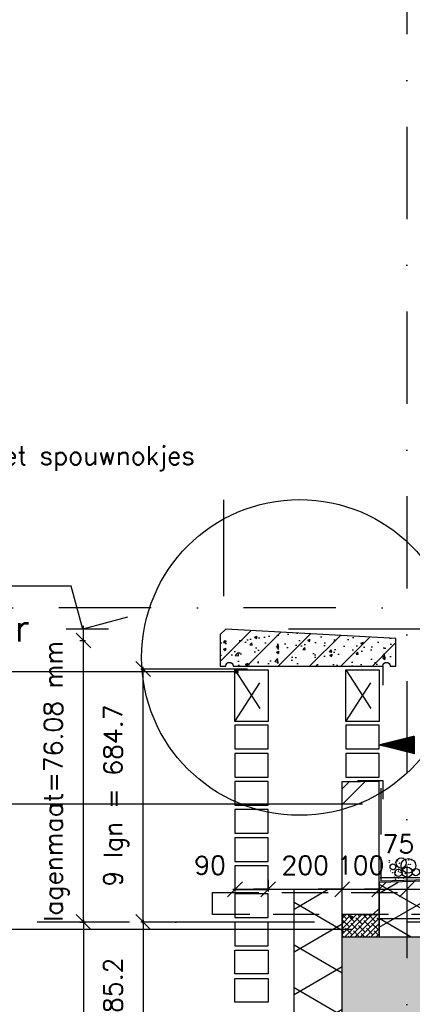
# Model space of a CAD drawing. Extents: x 0 to 316966, y 0 to 192112.
# Tile 6 of 54: x 156092 to 157154, y 95573 to 98238. Entities that reach past the tile are written whole.
import ezdxf

# ---------------------------------------------------------------- set-up
doc = ezdxf.new("R2010")
doc.units = 0
doc.header["$LTSCALE"] = 20
doc.header["$MEASUREMENT"] = 0
doc.header["$PDSIZE"] = -1
for name, pattern in [('DASHDOT', [25, 12.5, -6.25, 0, -6.25]), ('DD1', [2.66667, 1.66667, -0.5, 0, -0.5]), ('HIDDEN', [9.375, 6.25, -3.125])]:
    doc.linetypes.add(name, pattern=pattern)
doc.layers.get('0').update_dxf_attribs({"linetype": 'CONTINUOUS'})
doc.layers.get('DEFPOINTS').update_dxf_attribs({"linetype": 'CONTINUOUS'})
for name, color, linetype in [('_DETAILNUMMERS', 4, 'CONTINUOUS'), ('A--A21--_F-23-', 9, 'CONTINUOUS'), ('A--A21--_F123-', 9, 'CONTINUOUS'), ('A--A23--_F--3-', 9, 'CONTINUOUS'), ('A--A26--_F--3-', 9, 'CONTINUOUS'), ('A--L13D3_VLOEREN', 3, 'CONTINUOUS'), ('A--L13DC4_VLOEREN', 4, 'HIDDEN'), ('A--L21--', 3, 'CONTINUOUS'), ('A--L21--_F--3-', 7, 'CONTINUOUS'), ('A--L21--_F-23-', 4, 'CONTINUOUS'), ('A--L21D1_BUITENWAND', 1, 'CONTINUOUS'), ('A--L21D4_BUITENWAND', 4, 'CONTINUOUS'), ('A--L21DC1_BUITENWAND', 1, 'HIDDEN'), ('A--L26--_F--3-', 7, 'CONTINUOUS'), ('A--M$1A-_F123-', 1, 'CONTINUOUS'), ('A--M01A1_MAATVOERING', 1, 'CONTINUOUS'), ('A--M01B1_HOOGTE_MAATV', 1, 'CONTINUOUS'), ('A--T$1A-_F123_20', 1, 'CONTINUOUS'), ('A--T01A-25_TEKST', 2, 'CONTINUOUS'), ('A--T01B2_HOOGTE_MAATV', 2, 'CONTINUOUS'), ('A--T01B3_HOOGTE_MAATV', 3, 'CONTINUOUS'), ('STRAMIEN', 8, 'DD1')]:
    doc.layers.add(name, color=color, linetype=linetype)
doc.styles.add('HIEMSTRA', font='romans.shx')
doc.styles.add('HOOGTEXT', font='ROMANS.shx', dxfattribs={"height": 2.5})
doc.dimstyles.get("Standard").update_dxf_attribs({"dimscale": 40, "dimtxt": 2.5, "dimasz": 2, "dimexe": 0.3, "dimexo": 0.3, "dimgap": 2, "dimtad": 1, "dimdec": 0, "dimzin": 0, "dimdsep": 46, "dimtxsty": 'HIEMSTRA', "dimblk1": 'OBLIQUE', "dimblk2": 'OBLIQUE', "dimsah": 1, "dimcen": 0.09, "dimdle": 0.3, "dimclrd": 1, "dimclre": 1, "dimclrt": 3, "dimadec": 0, "dimazin": 0, "dimtfac": 1, "dimtdec": 4, "dimtix": 1, "dimtmove": 2, "dimatfit": 3, "dimldrblk": 'OBLIQUE', "dimfxl": 0, "dimtvp": 625, "dimtolj": 1, "dimtzin": 0, "dimarcsym": 0})

# ---------------------------------------------------------------- blocks, each defined once
blk = doc.blocks.new('_OBLIQUE')
at = {"color": 0, "linetype": 'ByBlock'}
blk.add_line((-0.5, -0.5), (0.5, 0.5), dxfattribs=at)
blk = doc.blocks.new('*D70')
at = {"color": 1, "linetype": 'ByBlock'}
for p, q in [((156764.3, 95884.5), (156724.3, 95884.5)), ((156764.3, 95884.5), (156964.3, 95884.5)), ((156964.3, 95884.5), (157004.3, 95884.5))]:
    blk.add_line(p, q, dxfattribs=at)
at = {"layer": 'DEFPOINTS', "color": 0, "linetype": 'ByBlock'}
for p in [(156764.3, 95884.5), (156964.3, 95884.5), (156964.3, 95884.5)]:
    blk.add_point(p, dxfattribs=at)
at = {"color": 1, "linetype": 'ByBlock', "xscale": 40, "yscale": 40, "zscale": 40}
blk.add_blockref('_OBLIQUE', (156764.3, 95884.5), dxfattribs=at)
at = {"color": 1, "linetype": 'ByBlock', "xscale": 40, "yscale": 40, "zscale": 40, "rotation": 180}
blk.add_blockref('_OBLIQUE', (156964.3, 95884.5), dxfattribs=at)
at = {"color": 2, "linetype": 'ByBlock', "insert": (156864.3, 95949.5), "char_height": 50, "attachment_point": 5, "style": 'HIEMSTRA'}
blk.add_mtext('\\A1;200', dxfattribs=at)
blk = doc.blocks.new('*D71')
at = {"color": 1, "linetype": 'ByBlock'}
for p, q in [((156964.3, 95884.5), (156924.3, 95884.5)), ((156964.3, 95884.5), (157064.3, 95884.5)), ((157064.3, 95884.5), (157104.3, 95884.5))]:
    blk.add_line(p, q, dxfattribs=at)
at = {"layer": 'DEFPOINTS', "color": 0, "linetype": 'ByBlock'}
for p in [(156964.3, 95884.5), (157064.3, 95884.5), (157064.3, 95884.5)]:
    blk.add_point(p, dxfattribs=at)
at = {"color": 1, "linetype": 'ByBlock', "xscale": 40, "yscale": 40, "zscale": 40}
blk.add_blockref('_OBLIQUE', (156964.3, 95884.5), dxfattribs=at)
at = {"color": 1, "linetype": 'ByBlock', "xscale": 40, "yscale": 40, "zscale": 40, "rotation": 180}
blk.add_blockref('_OBLIQUE', (157064.3, 95884.5), dxfattribs=at)
at = {"color": 2, "linetype": 'ByBlock', "insert": (157014.3, 95949.5), "char_height": 50, "attachment_point": 5, "style": 'HIEMSTRA'}
blk.add_mtext('\\A1;100', dxfattribs=at)
blk = doc.blocks.new('*D72')
at = {"layer": 'A--M$1A-_F123-', "color": 1, "lineweight": -2}
for p, q in [((157064.3, 95884.5), (157024.3, 95884.5)), ((157064.3, 95884.5), (157139.3, 95884.5)), ((157139.3, 95884.5), (157179.3, 95884.5))]:
    blk.add_line(p, q, dxfattribs=at)
at = {"layer": 'DEFPOINTS', "color": 0}
for p in [(157064.3, 95884.5), (157139.3, 95884.5), (157139.3, 95884.5)]:
    blk.add_point(p, dxfattribs=at)
at = {"layer": 'A--M$1A-_F123-', "color": 1, "lineweight": -2, "xscale": 40, "yscale": 40, "zscale": 40}
blk.add_blockref('_OBLIQUE', (157064.3, 95884.5), dxfattribs=at)
at = {"layer": 'A--M$1A-_F123-', "color": 1, "lineweight": -2, "xscale": 40, "yscale": 40, "zscale": 40, "rotation": 180}
blk.add_blockref('_OBLIQUE', (157139.3, 95884.5), dxfattribs=at)
at = {"layer": 'A--M$1A-_F123-', "color": 2, "insert": (157116.3, 96007.3), "char_height": 50, "attachment_point": 5, "style": 'HIEMSTRA'}
blk.add_mtext('\\A1;75', dxfattribs=at)
blk = doc.blocks.new('*U513')
at = {"layer": 'A--A21--_F123-', "linetype": 'Continuous'}
h = blk.add_hatch(dxfattribs=at)
h.set_pattern_fill('ALFABKST', color=256, scale=212, style=0)
h.set_pattern_definition([(45, (-157014.24, -95709.9), (-212.00007, 212.00007), []), (45, (-156971.84, -95709.9), (-212.00007, 212.00007), [])])
h.paths.add_polyline_path([(0, 0), (-50, 0), (-50, 360.4), (0, 360.4), (50, 360.4), (50, 0)])
at = {"layer": 'A--L21--_F--3-', "color": 4, "linetype": 'Continuous'}
for points in [[(0, 0), (-50, 0), (-50, 360.4), (0, 360.4)], [(0, 0), (50, 0), (50, 360.4), (0, 360.4)]]:
    blk.add_lwpolyline(points, dxfattribs=at)
blk = doc.blocks.new('*U508')
at = {"layer": 'A--A21--_F-23-', "linetype": 'Continuous'}
h = blk.add_hatch(dxfattribs=at)
h.set_pattern_fill('ALFAISO', color=256, scale=100, angle=90, style=0)
h.set_pattern_definition([(150, (50, 3e-13), (-50, -86.6025), []), (210, (50, 3e-13), (50, -86.6025), [])])
h.paths.add_polyline_path([(0, 0), (-65, 0), (-65, 4433.6), (0, 4433.6), (65, 4433.6), (65, 0)])
at = {"layer": 'A--L21--_F--3-', "color": 3, "linetype": 'Continuous'}
for points in [[(0, 0), (-65, 0), (-65, 4433.6), (0, 4433.6)], [(0, 0), (65, 0), (65, 4433.6), (0, 4433.6)]]:
    blk.add_lwpolyline(points, dxfattribs=at)
blk = doc.blocks.new('HOOGTEP')
at = {"layer": 'A--M01A1_MAATVOERING'}
for p, q in [((0, 0), (0.624, 2.33)), ((0.624, 2.33), (8.794, 2.33)), ((-2.415, 0.647), (0, 0))]:
    blk.add_line(p, q, dxfattribs=at)
at = {"layer": 'A--M01B1_HOOGTE_MAATV'}
blk.add_line((-1.379, 0), (0.911, 0), dxfattribs=at)
at = {"layer": 'A--T01B2_HOOGTE_MAATV', "style": 'HOOGTEXT', "flags": 4}
blk.add_attdef('TEKST', (1.84, -0.671), '', height=1.5, dxfattribs=at)
at = {"layer": 'A--T01B3_HOOGTE_MAATV', "style": 'HOOGTEXT', "flags": 4}
blk.add_attdef('HOOGTE', (1.673, 3.819), '', height=1.75, dxfattribs=at)
blk = doc.blocks.new('*D164')
at = {"color": 1, "linetype": 'ByBlock'}
for p, q in [((146882.9, 95884.5), (146842.9, 95884.5)), ((146882.9, 95884.5), (147082.9, 95884.5)), ((147082.9, 95884.5), (147122.9, 95884.5))]:
    blk.add_line(p, q, dxfattribs=at)
at = {"layer": 'DEFPOINTS', "color": 0, "linetype": 'ByBlock'}
for p in [(146882.9, 95884.5), (147082.9, 95884.5), (147082.9, 95884.5)]:
    blk.add_point(p, dxfattribs=at)
at = {"color": 1, "linetype": 'ByBlock', "xscale": 40, "yscale": 40, "zscale": 40}
blk.add_blockref('_OBLIQUE', (146882.9, 95884.5), dxfattribs=at)
at = {"color": 1, "linetype": 'ByBlock', "xscale": 40, "yscale": 40, "zscale": 40, "rotation": 180}
blk.add_blockref('_OBLIQUE', (147082.9, 95884.5), dxfattribs=at)
at = {"color": 2, "linetype": 'ByBlock', "insert": (146982.9, 95949.5), "char_height": 50, "attachment_point": 5, "style": 'HIEMSTRA'}
blk.add_mtext('\\A1;200', dxfattribs=at)
blk = doc.blocks.new('*D221')
at = {"color": 1, "linetype": 'ByBlock'}
for p, q in [((146792.9, 95910), (146792.9, 95878.5)), ((146882.9, 95910), (146882.9, 95878.5)), ((146786.9, 95884.5), (146882.9, 95884.5))]:
    blk.add_line(p, q, dxfattribs=at)
at = {"layer": 'DEFPOINTS', "color": 0, "linetype": 'ByBlock'}
for p in [(146792.9, 95916), (146882.9, 95916), (146882.9, 95884.5)]:
    blk.add_point(p, dxfattribs=at)
at = {"color": 1, "linetype": 'ByBlock', "xscale": 40, "yscale": 40, "zscale": 40, "rotation": 180}
blk.add_blockref('_OBLIQUE', (146792.9, 95884.5), dxfattribs=at)
at = {"color": 1, "linetype": 'ByBlock', "xscale": 40, "yscale": 40, "zscale": 40}
blk.add_blockref('_OBLIQUE', (146882.9, 95884.5), dxfattribs=at)
at = {"color": 3, "linetype": 'ByBlock', "insert": (146725.7, 95949.5), "char_height": 50, "attachment_point": 5, "style": 'HIEMSTRA'}
blk.add_mtext('\\A1;90', dxfattribs=at)
blk = doc.blocks.new('*D229')
at = {"color": 1, "linetype": 'ByBlock'}
for p, q in [((146544.6, 95801.9), (146544.6, 95104.4)), ((146791.9, 95795.9), (146538.6, 95795.9)), ((146826.6, 95110.4), (146538.6, 95110.4))]:
    blk.add_line(p, q, dxfattribs=at)
at = {"layer": 'DEFPOINTS', "color": 0, "linetype": 'ByBlock'}
for p in [(146797.9, 95795.9, 0), (146544.6, 95110.4), (146832.6, 95110.4)]:
    blk.add_point(p, dxfattribs=at)
at = {"color": 1, "linetype": 'ByBlock', "xscale": 40, "yscale": 40, "zscale": 40}
for p, rotation in [((146544.6, 95795.9), 90), ((146544.6, 95110.4), 270)]:
    blk.add_blockref('_OBLIQUE', p, dxfattribs=dict(at, rotation=rotation))
at = {"color": 3, "linetype": 'ByBlock', "insert": (146471.3, 95453.2), "char_height": 50, "attachment_point": 5, "rotation": 90, "style": 'HIEMSTRA'}
blk.add_mtext('\\A1;9 lgn = 685.2', dxfattribs=at)
blk = doc.blocks.new('*D230')
at = {"color": 1, "linetype": 'ByBlock'}
for p, q in [((146826.6, 96480.6), (146538.6, 96480.6)), ((146544.6, 95789.9), (146544.6, 96486.6)), ((146791.9, 95795.9), (146538.6, 95795.9))]:
    blk.add_line(p, q, dxfattribs=at)
at = {"layer": 'DEFPOINTS', "color": 0, "linetype": 'ByBlock'}
for p in [(146544.6, 96480.6), (146832.6, 96480.6, 0), (146797.9, 95795.9, 0)]:
    blk.add_point(p, dxfattribs=at)
at = {"color": 1, "linetype": 'ByBlock', "xscale": 40, "yscale": 40, "zscale": 40}
for p, rotation in [((146544.6, 96480.6), 90), ((146544.6, 95795.9), 270)]:
    blk.add_blockref('_OBLIQUE', p, dxfattribs=dict(at, rotation=rotation))
at = {"color": 3, "linetype": 'ByBlock', "insert": (146471.3, 96138.3), "char_height": 50, "attachment_point": 5, "rotation": 90, "style": 'HIEMSTRA'}
blk.add_mtext('\\A1;9 lgn = 684.7', dxfattribs=at)
blk = doc.blocks.new('*D231')
at = {"color": 1, "linetype": 'ByBlock'}
for p, q in [((146383, 96557.9), (146383, 96597.9)), ((146372.8, 96557.9), (146389, 96557.9)), ((146383, 95795.9), (146383, 96557.9)), ((146372.8, 95795.9), (146389, 95795.9)), ((146383, 95795.9), (146383, 95755.9))]:
    blk.add_line(p, q, dxfattribs=at)
at = {"layer": 'DEFPOINTS', "color": 0, "linetype": 'ByBlock'}
for p in [(146366.8, 96557.9, 0), (146383, 96557.9, 0), (146366.8, 95795.9)]:
    blk.add_point(p, dxfattribs=at)
at = {"color": 1, "linetype": 'ByBlock', "xscale": 40, "yscale": 40, "zscale": 40}
for p, rotation in [((146383, 96557.9), 270), ((146383, 95795.9), 90)]:
    blk.add_blockref('_OBLIQUE', p, dxfattribs=dict(at, rotation=rotation))
at = {"color": 3, "linetype": 'ByBlock', "insert": (146309.7, 96176.9), "char_height": 50, "attachment_point": 5, "rotation": 90, "style": 'HIEMSTRA'}
blk.add_mtext('\\A1;lagenmaat=76.08 mm', dxfattribs=at)
blk = doc.blocks.new('*D232')
at = {"color": 1, "linetype": 'ByBlock'}
for p, q in [((146383, 95801.9), (146383, 92211.5)), ((146377, 92217.5), (146377, 92217.5))]:
    blk.add_line(p, q, dxfattribs=at)
at = {"layer": 'DEFPOINTS', "color": 0, "linetype": 'ByBlock'}
for p in [(146383, 95795.9, 0), (146383, 92217.5), (146383, 92217.5, 0)]:
    blk.add_point(p, dxfattribs=at)
at = {"color": 1, "linetype": 'ByBlock', "xscale": 40, "yscale": 40, "zscale": 40}
for p, rotation in [((146383, 95795.9), 90), ((146383, 92217.5), 270)]:
    blk.add_blockref('_OBLIQUE', p, dxfattribs=dict(at, rotation=rotation))
at = {"color": 3, "linetype": 'ByBlock', "insert": (146309.5, 94006.7), "char_height": 50, "attachment_point": 5, "rotation": 90, "style": 'HIEMSTRA'}
blk.add_mtext('\\A1;\\fRomanS|b0|i0|c0|p0;lagenmaat=76.13 mm', dxfattribs=at)
blk = doc.blocks.new('*D275')
at = {"layer": 'A--M$1A-_F123-', "color": 1}
blk.add_arc((166910.9, 95796.3), 293.9, 0, 82, dxfattribs=at)
at = {"layer": 'DEFPOINTS', "color": 0}
for p in [(167016.7, 96549.1), (167080.9, 96036.1), (151814.6, 95796.3), (185768.1, 95796.3), (166895.5, 95686.7)]:
    blk.add_point(p, dxfattribs=at)
at = {"layer": 'A--M$1A-_F123-', "color": 1, "xscale": 40, "yscale": 40, "zscale": 40}
for p, rotation in [((166951.8, 96087.4), 172.0000039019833), ((167204.8, 95796.3), 270)]:
    blk.add_blockref('_OBLIQUE', p, dxfattribs=dict(at, rotation=rotation))
at = {"layer": 'A--M$1A-_F123-', "color": 2, "insert": (167203.5, 96044.8), "char_height": 50, "attachment_point": 5, "rotation": 310.3345, "style": 'HIEMSTRA'}
blk.add_mtext('\\A1;82.00°', dxfattribs=at)

msp = doc.modelspace()

# ---------------------------------------------------------------- hatches: boundary and pattern name
at = {"layer": 'A--A21--_F-23-'}
h = msp.add_hatch(dxfattribs=at)
h.set_pattern_fill('ALFAISO', color=256, scale=80, angle=270, style=0, pattern_type=2)
h.set_pattern_definition([(330, (22684.95, 1e-11), (40, 69.282032), []), (30, (22684.95, 1e-11), (-40, 69.282032), [])])
h.paths.add_polyline_path([(157064.242, 95755.898), (159063.265, 95755.898), (159063.265, 95959.338), (157064.242, 95902.639)])
h = msp.add_hatch(dxfattribs=at)
h.set_pattern_fill('ANSI38', color=256, scale=80, style=0)
h.set_pattern_definition([(45, (67188.379, -3374.999), (-7.0710678, 7.0710678), []), (135, (67188.379, -3374.999), (-21.2132034, 7.0710678), [25, -15])])
h.paths.add_polyline_path([(156964.242, 95755.899), (157064.242, 95755.899), (157064.242, 95815.899), (156964.242, 95815.899)])
at = {"layer": 'A--A23--_F--3-'}
h = msp.add_hatch(dxfattribs=at)
h.set_pattern_fill('ALFABET', color=256, scale=20, angle=1, style=0, pattern_type=2)
h.set_pattern_definition([(134, (239501.89, 1e-11), (86.32078, 83.359), []), (129, (239501.89, 1e-11), (-143.64922, -10.04493), [15, -165]), (184, (239501.9, 1e-11), (30.37155, 149.9312), [12, -132]), (78.5486, (239489.92, -0.84), (-113.27778, 139.88618), [12.74804, -140.22842]), (132.8158, (239502.59, 40), (-213.99344, -29.37358), [22.5, -247.5]), (82.3644, (239484.76, 37.55), (-183.50393, 198.05632), [19.12206, -210.3426]), (187.8158, (239502.6, 40), (-183.50378, 198.05647), [18, -198]), (158, (239482.42, 30.34), (-120.76856, -78.42802), [15, -165]), (213, (239482.42, 30.34), (-46.12453, 145.8572), [12, -132]), (107.5486, (239472.36, 23.81), (-166.89315, 67.42906), [12.74804, -140.22842]), (141.5, (239501.893, 1e-11), (-1.26964, 66.611074), [0, -130.4, 0, -134, 0, -132.5]), (171.5, (239501.89, 1e-11), (-51.229207, 79.788568), [0, -76.4, 0, -127.4, 0, -50.5]), (211.5, (239546.486, -0.78), (-106.826954, -2.64699), [0, -50, 0, -156, 0, -207]), (221.5, (239566.48, -1.13), (-116.270055, 22.05355), [0, -65, 0, -103.6, 0, -147]), (221.5, (239566.48, -1.13), (-116.270055, 22.05355), [0, -65, 0, -103.6, 0, -147])])
h.paths.add_polyline_path([(166779.265, 95505.898), (156964.212, 95505.898), (156964.265, 95755.898), (166779.265, 95755.898)])
at = {"layer": 'A--A26--_F--3-'}
h = msp.add_hatch(dxfattribs=at)
h.set_pattern_fill('ALFABET', color=9, scale=10, style=0, pattern_type=2)
h.set_pattern_definition([(45, (46796.567, -3069.23), (-42.426407, 42.426407), []), (50, (46796.567, -3069.23), (71.726018, -6.275213), [7.5, -82.5]), (355, (46796.57, -3069.23), (-13.875133, 75.219213), [6, -66]), (100.4514, (46802.544, -3069.75), (57.850938, 68.943954), [6.37402, -70.11421]), (46.1842, (46796.57, -3049.23), (106.724105, -16.5519), [11.25, -123.75]), (96.6356, (46805.46, -3050.61), (93.46627, 97.41179), [9.56103, -105.1713]), (351.1842, (46796.57, -3049.23), (93.466195, 97.41186), [9, -99]), (21, (46806.567, -3054.23), (59.690705, -40.26189), [7.5, -82.5]), (326, (46806.57, -3054.23), (24.331533, 72.515005), [6, -66]), (71.4514, (46811.54, -3057.585), (84.022263, 32.25305), [6.37402, -70.11421]), (37.5, (46796.567, -3069.23), (1.2159855, 33.2893854), [0, -65.2, 0, -67, 0, -66.25]), (7.5, (46796.567, -3069.23), (26.306954, 39.441171), [0, -38.2, 0, -63.7, 0, -25.25]), (327.5, (46774.267, -3069.23), (53.3822436, -2.255487), [0, -25, 0, -78, 0, -103.5]), (317.5, (46764.267, -3069.23), (58.318617, 10.010498), [0, -32.5, 0, -51.8, 0, -73.5]), (317.5, (46764.267, -3069.23), (58.318617, 10.010498), [0, -32.5, 0, -51.8, 0, -73.5])])
edge = h.paths.add_edge_path()
edge.add_line((157109.265, 96488.668), (157109.265, 96563.668))
edge.add_line((157109.265, 96563.668), (156649.265, 96588.668))
edge.add_line((156649.265, 96588.668), (156634.265, 96573.668))
edge.add_line((156634.265, 96573.668), (156634.265, 96488.668))
edge.add_line((156634.265, 96488.668), (156649.265, 96488.668))
edge.add_arc((156659.265, 96488.668), 10, 0, 180, ccw=False)
edge.add_line((156669.265, 96488.668), (157074.265, 96488.668))
edge.add_arc((157084.265, 96488.668), 10, 0, 180, ccw=False)
edge.add_line((157094.265, 96488.668), (157109.265, 96488.668))
at = {"layer": 'A--T01A-25_TEKST', "extrusion": (-9.53451e-19, 5.6591e-08, 1)}
h = msp.add_hatch(dxfattribs=at)
h.set_pattern_fill('ANSI31', color=256, angle=0.007072, style=0)
h.set_pattern_definition([(45.00707194, (4496.73164, 923.38355), (-0.08839925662, 0.08837743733), [])])
h.paths.add_polyline_path([(157160.232, 96251.205), (157064.229, 96275.193), (157160.226, 96299.205)])

# ---------------------------------------------------------------- linework, layer by layer
for centre, radius in [((157091.671, 95961.881), 0.331), ((157108.392, 95957.511), 0.331), ((157108.392, 95957.511), 0.331), ((157123.936, 95955.782), 13.845), ((157113.398, 95961.294), 0.331), ((157143.346, 95948.04), 19.79), ((157128.68, 95962.222), 0.331), ((157143.811, 95964.012), 0.331), ((157143.948, 95963.982), 0.331), ((157151.831, 95964.075), 0.331), ((157151.999, 95964.029), 0.331), ((157152.169, 95963.982), 0.331), ((157091.671, 95957.186), 0.331), ((157101.67, 95945.269), 7.916), ((157095.498, 95934.427), 0.331), ((157104.017, 95937.574), 0.331), ((157104.143, 95937.598), 0.331), ((157116.318, 95928.813), 9.895), ((157111.23, 95937.349), 0.331), ((157115.942, 95939.031), 0.331), ((157116.334, 95937.233), 0.331), ((157116.798, 95932.525), 0.331), ((157118.683, 95954.839), 0.331), ((157119.006, 95955.096), 0.331), ((157122.11, 95942.39), 0.331), ((157122.11, 95942.39), 0.331), ((157124.2, 95953.378), 0.331), ((157125.019, 95933.699), 0.331), ((157139.694, 95930.79), 13.845), ((157143.361, 95952.245), 0.331), ((157148.646, 95952.245), 0.331), ((157163.372, 95931.15), 9.895), ((157101.067, 95929.603), 0.331), ((157105.192, 95917.62), 0.331), ((157105.423, 95917.714), 0.331), ((157108.392, 95924.701), 0.331), ((157108.715, 95911.752), 0.331), ((157109.288, 95930.777), 0.331), ((157116.349, 95914.686), 0.331), ((157121.393, 95930.253), 0.331), ((157126.497, 95930.137), 0.331), ((157126.961, 95925.429), 0.331), ((157129.855, 95914.686), 0.331), ((157135.182, 95926.603), 0.331)]:
    msp.add_circle(centre, radius)
at = {"layer": '_DETAILNUMMERS'}
msp.add_circle((156848.922, 96511.93), 427.262, dxfattribs=at)
at = {"layer": 'A--L13D3_VLOEREN'}
msp.add_lwpolyline([(156964.242, 95755.899), (157064.242, 95755.899), (157064.242, 95815.899), (156964.242, 95815.899)], close=True, dxfattribs=at)
at = {"layer": 'A--L13DC4_VLOEREN'}
for points in [[(157006.061, 96488.668), (157074.242, 96488.668), (157074.242, 96437.347)], [(157068.798, 96157.939), (157069.242, 95907.639), (159058.265, 95964.338), (159063.265, 96194.648)]]:
    msp.add_lwpolyline(points, dxfattribs=at)
at = {"layer": 'A--L13DC4_VLOEREN', "elevation": 0}
msp.add_lwpolyline([(157006.061, 96179.298), (157074.242, 96179.298), (157074.242, 96127.977)], dxfattribs=at)
at = {"layer": 'A--L21--'}
for p, q in [((157066.622, 95916.436, 0), (159065.645, 95916.435, 0)), ((157064.242, 95805.801), (159063.265, 95805.8))]:
    msp.add_line(p, q, dxfattribs=at)
for points in [[(157064.242, 95755.898), (159063.265, 95755.898), (159063.265, 95959.338), (157064.242, 95902.639)], [(157064.242, 95755.899), (159063.265, 95755.899), (159063.265, 95959.338), (157064.242, 95902.639)]]:
    msp.add_lwpolyline(points, close=True, dxfattribs=at)
at = {"layer": 'A--L21--_F-23-', "linetype": 'Continuous'}
msp.add_lwpolyline([(166779.265, 95505.898), (156964.212, 95505.898), (156964.265, 95755.898), (166779.265, 95755.898)], close=True, dxfattribs=at)
at = {"layer": 'A--L21D1_BUITENWAND'}
msp.add_line((156819.112, 96589.226), (158969.993, 96589.226), dxfattribs=at)
at = {"layer": 'A--L21D4_BUITENWAND'}
for points, elevation in [([(156764.265, 96338.458), (156674.265, 96338.458), (156674.265, 96478.668), (156764.265, 96478.668)], 0.001), ([(157064.242, 96338.458), (156974.242, 96338.458), (156974.242, 96478.668), (157064.242, 96478.668)], 0), ([(156764.265, 96328.458), (156674.265, 96328.458), (156674.265, 96264.328), (156764.265, 96264.328)], 0.001), ([(157064.242, 96328.458), (156974.242, 96328.458), (156974.242, 96264.328), (157064.242, 96264.328)], 0), ([(156764.265, 96252.378), (156674.265, 96252.378), (156674.265, 96188.248), (156764.265, 96188.248)], 0), ([(156764.265, 96176.298), (156674.265, 96176.298), (156674.265, 96112.168), (156764.265, 96112.168)], 0), ([(156764.265, 96100.218), (156674.265, 96100.218), (156674.265, 96036.088), (156764.265, 96036.088)], -0.001), ([(156764.265, 96024.138), (156674.265, 96024.138), (156674.265, 95960.008), (156764.265, 95960.008)], -0.001), ([(156764.265, 95948.058), (156674.265, 95948.058), (156674.265, 95883.928), (156764.265, 95883.928)], -0.002), ([(156764.265, 95871.978), (156674.265, 95871.978), (156674.265, 95807.848), (156764.265, 95807.848)], -0.002)]:
    msp.add_lwpolyline(points, close=True, dxfattribs=dict(at, elevation=elevation))
for points in [[(157064.242, 96252.378), (156974.242, 96252.378), (156974.242, 96188.248), (157064.242, 96188.248)], [(156764.265, 95795.618), (156674.265, 95795.618), (156674.265, 95731.488), (156764.265, 95731.488)], [(156764.265, 95655.358), (156674.265, 95655.358), (156674.265, 95719.488), (156764.265, 95719.488)], [(156764.265, 95579.228), (156674.265, 95579.228), (156674.265, 95643.358), (156764.265, 95643.358)]]:
    msp.add_lwpolyline(points, close=True, dxfattribs=at)
at = {"layer": 'A--L21DC1_BUITENWAND'}
for p, q in [((156674.265, 96338.458, 0.001), (156764.265, 96478.668, 0)), ((156674.265, 96478.668, 0), (156764.265, 96338.458, 0.001)), ((156974.242, 96338.458, 0), (157064.242, 96478.668, 0)), ((156974.242, 96478.668, 0), (157064.242, 96338.458, 0))]:
    msp.add_line(p, q, dxfattribs=at)
msp.add_lwpolyline([(156613.615, 95815.9), (156613.615, 95875.9), (157217.218, 95875.9), (157217.218, 95995.917), (157277.218, 95995.9), (157277.218, 95815.9)], close=True, dxfattribs=at)
at = {"layer": 'A--L26--_F--3-', "color": 4, "linetype": 'Continuous', "elevation": 0}
msp.add_lwpolyline([(157109.265, 96488.668), (157109.265, 96563.668), (156649.265, 96588.668), (156634.265, 96573.668), (156634.265, 96488.668), (156649.265, 96488.668, -1), (156669.265, 96488.668), (157074.265, 96488.668, -1), (157094.265, 96488.668)], format="xyb", close=True, dxfattribs=at)
at = {"layer": 'A--T$1A-_F123_20', "const_width": 4.75}
for points in [[(156681.89, 96472.717, -1), (156676.64, 96472.717, -1)], [(156992.521, 95808.163, -1), (156987.271, 95808.163, -1)], [(156992.521, 95808.163, -1), (156987.271, 95808.163, -1)]]:
    msp.add_lwpolyline(points, format="xyb", close=True, dxfattribs=at)
at = {"layer": 'A--T01A-25_TEKST'}
for p, q in [((156643.466, 96938.58), (156643.466, 96677.43)), ((156679.265, 96472.717), (155665.301, 96472.717)), ((157018.824, 96114.947), (155676.688, 96114.947)), ((155665.866, 95776.192), (156989.896, 95776.192))]:
    msp.add_line(p, q, dxfattribs=at)
at = {"layer": 'STRAMIEN', "linetype": 'DASHDOT'}
for p, q in [((157139.265, 109950.716), (157139.265, 90560.27)), ((160948.299, 96645.898), (151764.265, 96645.898)), ((188895.387, 95795.898), (151614.265, 95795.898))]:
    msp.add_line(p, q, dxfattribs=at)

# ---------------------------------------------------------------- block references
ref = msp.add_blockref('HOOGTEP', (156262.768, 96588.668, 0), dxfattribs=dict(xscale=-50, yscale=50, zscale=50))
ref.add_attrib('TEKST', 'b.k. afdekker', (155460.066, 96555.113, 0), dxfattribs={"layer": 'A--T01B2_HOOGTE_MAATV', "height": 75, "style": 'HOOGTEXT', "flags": 4})
ref.add_attrib('HOOGTE', '4148+P', (155370.803, 96779.642, 0), dxfattribs={"layer": 'A--T01B3_HOOGTE_MAATV', "height": 87.5, "style": 'HOOGTEXT', "flags": 4})
at = {"layer": 'A--L21--'}
for name, p in [('*U513', (157014.242, 95815.899)), ('*U508', (156899.106, 91450.898))]:
    msp.add_blockref(name, p, dxfattribs=at)

# ---------------------------------------------------------------- texts
at = {"layer": 'A--T01A-25_TEKST', "style": 'HIEMSTRA'}
msp.add_text('betonnen afdekker met spouwnokjes', height=50, dxfattribs=at).set_placement((155322.814, 97033.398))

# ---------------------------------------------------------------- dimensions: what is measured, and where the dimension line sits
at = {"layer": 'A--M$1A-_F123-', "linetype": 'Continuous'}
for base, p1, p2, text, picture, middle in [((156264.414, 96557.898), (156248.198, 95795.898, 0), (156248.198, 96557.898), 'lagenmaat=76.08 mm', '*D231', (156191.081, 96176.898, 0)), ((156264.414, 92217.508, 0), (156264.414, 95795.898, 0), (156264.414, 92217.508), '\\fRomanS|b0|i0|c0|p0;lagenmaat=76.13 mm', '*D232', (156190.911, 94006.703))]:
    dim = msp.add_linear_dim(base=base, p1=p1, p2=p2, angle=90, text=text, dimstyle='Standard', override={"dimscale": 20}, dxfattribs=at)
    dim.commit()
    dim.dimension.update_dxf_attribs({"geometry": picture, "text_midpoint": middle, "insert": (9881.368, 0)})
at = {"layer": 'A--M$1A-_F123-'}
dim = msp.add_angular_dim_2l(base=(167080.866, 96036.118), line1=((185768.124, 95796.315), (151814.591, 95796.315)), line2=((166895.466, 95686.733), (167016.658, 96549.059)), dimstyle='Standard', override={"dimscale": 20, "dimexe": 0, "dimexo": 0, "dimdec": 2, "dimcen": 0, "dimdle": 0, "dimclrt": 2, "dimadec": 2, "dimtfac": 0.75, "dimtvp": 1.5}, dxfattribs=at)
dim.commit()
dim.dimension.update_dxf_attribs({"geometry": '*D275', "text_midpoint": (167203.455, 96044.751), "dimtype": 162})
for base, p2, text, picture, middle in [((156426.002, 96480.618), (156713.983, 96480.618, 0.002), '9 lgn = 684.7', '*D230', (156352.668, 96138.258)), ((156426.002, 95110.448), (156713.983, 95110.448), '9 lgn = 685.2', '*D229', (156352.668, 95453.173))]:
    dim = msp.add_linear_dim(base=base, p1=(156679.265, 95795.898, -0.002), p2=p2, angle=270, text=text, dimstyle='Standard', override={"dimscale": 20}, dxfattribs=at)
    dim.commit()
    dim.dimension.update_dxf_attribs({"geometry": picture, "text_midpoint": middle, "insert": (9881.368, 0)})
dim = msp.add_linear_dim(base=(157139.265, 95884.536), p1=(157064.265, 95884.536), p2=(157139.265, 95884.536), dimstyle='Standard', override={"dimscale": 20, "dimclrt": 2}, dxfattribs=at)
dim.commit()
dim.dimension.update_dxf_attribs({"geometry": '*D72', "text_midpoint": (157116.334, 96007.264), "dimtype": 160})
dim = msp.add_linear_dim(base=(156764.265, 95884.536), p1=(156674.265, 95915.986), p2=(156764.265, 95915.986), dimstyle='Standard', override={"dimscale": 20}, dxfattribs=at)
dim.commit()
dim.dimension.update_dxf_attribs({"geometry": '*D221', "text_midpoint": (156607.093, 95949.536), "dimtype": 160, "insert": (9881.368, 0)})
for base, p1, p2, picture, middle in [((156964.265, 95884.536), (156764.265, 95884.536), (156964.265, 95884.536), '*D70', (156864.265, 95949.536)), ((157064.265, 95884.536), (156964.265, 95884.536), (157064.265, 95884.536), '*D71', (157014.265, 95949.536))]:
    dim = msp.add_linear_dim(base=base, p1=p1, p2=p2, dimstyle='Standard', override={"dimscale": 20, "dimclrt": 2}, dxfattribs=at)
    dim.commit()
    dim.dimension.update_dxf_attribs({"geometry": picture, "text_midpoint": middle})
dim = msp.add_linear_dim(base=(156964.265, 95884.536), p1=(156764.265, 95884.536), p2=(156964.265, 95884.536), dimstyle='Standard', override={"dimscale": 20, "dimclrt": 2}, dxfattribs=at)
dim.commit()
dim.dimension.update_dxf_attribs({"geometry": '*D164', "text_midpoint": (156864.265, 95949.536), "insert": (9881.368, 0)})

doc.saveas('drawing.dxf')
